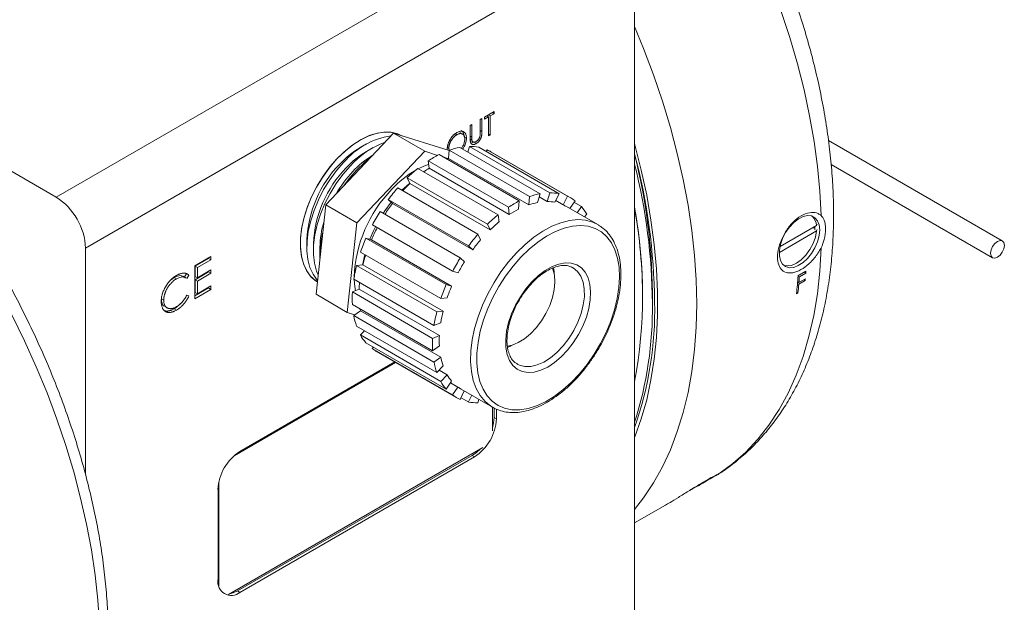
# Model space of a CAD drawing. Header units: inches. Extents: x 0.88 to 7.8, y 1.01 to 10.36.
# Tile 9 of 10: x 5.94 to 7.42, y 5.59 to 6.47. Entities that reach past the tile are written whole.
import ezdxf

# ---------------------------------------------------------------- set-up
doc = ezdxf.new("R2010")
doc.units = ezdxf.units.IN
doc.header["$MEASUREMENT"] = 0

msp = doc.modelspace()

# ---------------------------------------------------------------- linework, layer by layer
at = {"color": 7, "linetype": 'Continuous', "lineweight": 15}
for p, q in [((5.9925, 6.2019), (6.8201, 6.6796)), ((6.8643, 6.603), (6.0367, 6.1253)), ((6.8643, 6.603), (6.8643, 6.1837)), ((5.6967, 6.3726), (5.9925, 6.2019)), ((6.6526, 6.331), (6.6381, 6.3226)), ((6.6381, 6.3194), (6.6441, 6.3228)), ((6.6381, 6.3226), (6.6381, 6.3194)), ((6.6413, 6.3245), (6.6441, 6.3228)), ((6.6431, 6.3234), (6.6431, 6.3255)), ((6.6438, 6.3259), (6.6466, 6.3243)), ((6.6441, 6.3228), (6.6441, 6.2942)), ((6.6466, 6.3243), (6.6526, 6.3277)), ((6.6466, 6.2956), (6.6466, 6.3243)), ((6.6498, 6.3294), (6.6526, 6.3277)), ((6.6526, 6.3277), (6.6526, 6.331)), ((6.619, 6.3116), (6.6165, 6.3102)), ((6.6165, 6.3102), (6.6165, 6.2909)), ((6.619, 6.2925), (6.619, 6.3116)), ((6.6342, 6.3204), (6.6317, 6.319)), ((6.6317, 6.319), (6.6317, 6.2998)), ((6.6342, 6.3011), (6.6342, 6.3204)), ((6.3987, 6.1905), (6.5009, 6.2983)), ((6.548, 6.2711), (6.5009, 6.2983)), ((6.5009, 6.2983), (6.585, 6.2722)), ((6.5939, 6.2974), (6.5963, 6.296)), ((6.6055, 6.2967), (6.6011, 6.2993)), ((6.6073, 6.293), (6.6108, 6.291)), ((6.6165, 6.2939), (6.619, 6.2925)), ((6.6441, 6.2971), (6.6466, 6.2956)), ((6.6441, 6.2942), (6.6466, 6.2956)), ((6.4603, 6.2823), (6.4505, 6.2766)), ((6.6129, 6.27), (6.6153, 6.2783)), ((6.6153, 6.2783), (6.7363, 6.2085)), ((6.6165, 6.2898), (6.6191, 6.2883)), ((6.6166, 6.2876), (6.621, 6.2851)), ((6.6177, 6.2834), (6.6221, 6.2848)), ((6.6221, 6.2848), (6.6256, 6.2827)), ((7.4184, 6.136), (7.1564, 6.2872)), ((6.4458, 6.1633), (6.548, 6.2711)), ((6.4701, 6.2766), (6.4603, 6.2709)), ((6.548, 6.2711), (6.5674, 6.265)), ((6.6905, 6.1963), (6.5695, 6.2661)), ((6.5758, 6.2624), (6.5833, 6.2601)), ((6.5821, 6.2767), (6.5843, 6.2755)), ((6.5837, 6.2602), (6.585, 6.2727)), ((6.5843, 6.2755), (6.5849, 6.2727)), ((6.585, 6.2727), (6.706, 6.2029)), ((6.7218, 6.2071), (6.6008, 6.2769)), ((6.7505, 6.2072), (6.6295, 6.2771)), ((6.6407, 6.2706), (6.642, 6.2732)), ((6.642, 6.2732), (6.7629, 6.2033)), ((6.7688, 6.2004), (6.6478, 6.2702)), ((6.5531, 6.2567), (6.6741, 6.1868)), ((6.5544, 6.2457), (6.5531, 6.2567)), ((6.5837, 6.2602), (6.7047, 6.1904)), ((7.1604, 6.2512), (7.4038, 6.1107)), ((6.6585, 6.1755), (6.5375, 6.2453)), ((6.5544, 6.2457), (6.6754, 6.1759)), ((6.5217, 6.2313), (6.6427, 6.1615)), ((6.5256, 6.2227), (6.5217, 6.2313)), ((6.5256, 6.2227), (6.6466, 6.1528)), ((6.6282, 6.1462), (6.5072, 6.216)), ((6.7218, 6.2071), (6.7179, 6.1939)), ((6.7324, 6.1953), (6.7363, 6.2085)), ((6.7505, 6.2072), (6.7442, 6.1942)), ((6.7567, 6.1904), (6.7629, 6.2033)), ((6.3842, 6.0556), (6.3987, 6.1905)), ((6.4458, 6.1633), (6.3987, 6.1905)), ((6.493, 6.1984), (6.614, 6.1286)), ((6.4993, 6.1926), (6.493, 6.1984)), ((6.4993, 6.1926), (6.6203, 6.1228)), ((6.6905, 6.1963), (6.6891, 6.1838)), ((6.7047, 6.1904), (6.706, 6.2029)), ((6.7204, 6.2023), (6.7324, 6.1953)), ((6.7455, 6.1968), (6.7567, 6.1904)), ((6.7745, 6.1966), (6.7665, 6.185)), ((6.7728, 6.1942), (6.7841, 6.1878)), ((6.6016, 6.1103), (6.4806, 6.1802)), ((6.6585, 6.1755), (6.6599, 6.1645)), ((6.6754, 6.1759), (6.6741, 6.1868)), ((6.8087, 6.1607), (6.7616, 6.1879)), ((6.7778, 6.1785), (6.7841, 6.1878)), ((6.7922, 6.1761), (6.7886, 6.1723)), ((6.8643, 6.1837), (6.8643, 5.9241)), ((6.4313, 6.0284), (6.4458, 6.1633)), ((6.469, 6.1602), (6.59, 6.0903)), ((6.6466, 6.1528), (6.6427, 6.1615)), ((6.8087, 6.1607), (6.8097, 6.1601)), ((7.1385, 6.1591), (7.0834, 6.1274)), ((6.6282, 6.1462), (6.6321, 6.1375)), ((7.0824, 6.1186), (7.1385, 6.151)), ((7.0834, 6.1274), (7.1319, 6.1554)), ((6.3703, 6.1377), (6.3703, 6.1264)), ((6.3801, 6.1321), (6.3801, 6.1207)), ((6.5804, 6.0704), (6.4594, 6.1403)), ((6.4594, 6.1403), (6.4675, 6.1377)), ((6.4675, 6.1377), (6.5885, 6.0679)), ((6.0367, 6.1253), (6.0367, 5.7838)), ((6.3899, 6.1264), (6.3899, 6.1151)), ((6.4512, 6.1192), (6.5722, 6.0493)), ((6.6203, 6.1228), (6.614, 6.1286)), ((6.2257, 6.1127), (6.2014, 6.0987)), ((6.2018, 6.0978), (6.2221, 6.1096)), ((6.2053, 6.0958), (6.2257, 6.1076)), ((6.2221, 6.1096), (6.2221, 6.1106)), ((6.2221, 6.1096), (6.2257, 6.1076)), ((6.2257, 6.1076), (6.2257, 6.1127)), ((6.4452, 6.099), (6.4547, 6.0999)), ((6.4547, 6.0999), (6.5756, 6.03)), ((6.6016, 6.1103), (6.6078, 6.1046)), ((6.1858, 6.0817), (6.1891, 6.0865)), ((6.1891, 6.0865), (6.1926, 6.0845)), ((6.1893, 6.0795), (6.1926, 6.0845)), ((6.2014, 6.0987), (6.2014, 6.049)), ((6.2018, 6.0826), (6.2018, 6.0978)), ((6.2018, 6.0978), (6.2053, 6.0958)), ((6.2018, 6.0775), (6.2221, 6.0893)), ((6.2053, 6.0805), (6.2053, 6.0958)), ((6.2257, 6.0923), (6.2053, 6.0805)), ((6.2053, 6.0754), (6.2257, 6.0872)), ((6.2221, 6.0893), (6.2221, 6.0903)), ((6.2221, 6.0893), (6.2257, 6.0872)), ((6.2257, 6.0872), (6.2257, 6.0923)), ((6.5662, 6.0291), (6.4452, 6.099)), ((6.5981, 6.0878), (6.59, 6.0903)), ((6.7414, 6.092), (6.7404, 6.0951)), ((6.7426, 6.0922), (6.7421, 6.0897)), ((6.7713, 6.0957), (6.7689, 6.0969)), ((7.1105, 6.0833), (7.1225, 6.0902)), ((7.1223, 6.0874), (7.1126, 6.0818)), ((7.1202, 6.0888), (7.1223, 6.0874)), ((6.1664, 6.078), (6.1701, 6.0808)), ((6.1701, 6.0808), (6.1736, 6.0788)), ((6.1883, 6.0803), (6.1839, 6.0828)), ((6.2018, 6.0826), (6.2053, 6.0805)), ((6.2018, 6.0584), (6.2018, 6.0775)), ((6.2018, 6.0775), (6.2053, 6.0754)), ((6.2053, 6.0564), (6.2053, 6.0754)), ((6.441, 6.0783), (6.5619, 6.0084)), ((6.5804, 6.0704), (6.5885, 6.0679)), ((7.1097, 6.072), (7.1117, 6.0707)), ((7.1099, 6.0748), (7.1119, 6.0734)), ((7.1105, 6.0744), (7.1099, 6.0741)), ((7.1105, 6.0831), (7.1126, 6.0818)), ((7.1215, 6.0763), (7.1117, 6.0707)), ((7.1119, 6.0734), (7.1217, 6.0791)), ((7.1194, 6.0777), (7.1215, 6.0763)), ((6.2014, 6.0531), (6.2221, 6.0651)), ((6.2014, 6.049), (6.2257, 6.063)), ((6.2018, 6.0584), (6.2053, 6.0564)), ((6.2257, 6.0681), (6.2053, 6.0564)), ((6.2221, 6.0651), (6.2221, 6.0661)), ((6.2221, 6.0651), (6.2257, 6.063)), ((6.2257, 6.063), (6.2257, 6.0681)), ((6.4313, 6.0284), (6.3842, 6.0556)), ((6.4389, 6.0591), (6.449, 6.0634)), ((6.5599, 5.9892), (6.4389, 6.0591)), ((6.449, 6.0634), (6.57, 5.9935)), ((6.891, 6.0419), (6.891, 6.0589)), ((7.1105, 6.0577), (7.1083, 6.0564)), ((7.1085, 6.059), (7.1105, 6.0577)), ((6.1511, 6.0488), (6.1546, 6.0468)), ((6.1926, 6.0531), (6.1893, 6.0541)), ((6.4389, 6.0402), (6.5599, 5.9703)), ((6.5817, 6.0503), (6.5722, 6.0493)), ((6.8763, 6.047), (6.8763, 6.0504)), ((6.1557, 6.0375), (6.1601, 6.035)), ((6.1704, 6.0339), (6.1739, 6.0319)), ((6.4313, 6.0284), (6.4428, 6.0248)), ((6.4409, 6.0234), (6.4511, 6.0308)), ((6.4511, 6.0308), (6.5721, 5.9609)), ((6.5662, 6.0291), (6.5756, 6.03)), ((6.5619, 5.9535), (6.4409, 6.0234)), ((6.5721, 6.0127), (6.5619, 6.0084)), ((6.4451, 6.0076), (6.5661, 5.9377)), ((6.4511, 5.9943), (6.4572, 6.0006)), ((6.5721, 5.9244), (6.4511, 5.9943)), ((6.4593, 5.9826), (6.5803, 5.9128)), ((6.5599, 5.9892), (6.57, 5.9935)), ((6.4688, 5.9737), (6.4705, 5.9761)), ((6.5898, 5.9039), (6.4688, 5.9737)), ((6.4745, 5.97), (6.5955, 5.9001)), ((6.57, 5.9777), (6.5599, 5.9703)), ((6.6817, 5.9797), (6.6726, 5.9756)), ((6.6726, 5.9775), (6.6757, 5.9781)), ((6.678, 5.9786), (6.676, 5.977)), ((6.5041, 5.9529), (6.2606, 5.8123)), ((6.5029, 5.9536), (6.2692, 5.8186)), ((6.5029, 5.9536), (6.2694, 5.8187)), ((6.5619, 5.9535), (6.5721, 5.9609)), ((6.5756, 5.9477), (6.5661, 5.9377)), ((6.5696, 5.9413), (6.5816, 5.9344)), ((6.5721, 5.9244), (6.5816, 5.9344)), ((6.5884, 5.9246), (6.5803, 5.9128)), ((6.5868, 5.9222), (6.598, 5.9158)), ((6.8643, 5.9241), (6.8643, 5.4538)), ((6.5898, 5.9039), (6.598, 5.9158)), ((6.6075, 5.9099), (6.6014, 5.8972)), ((6.6027, 5.9127), (6.6499, 5.8854)), ((6.6139, 5.8933), (6.6026, 5.8998)), ((6.6139, 5.8933), (6.6187, 5.9034)), ((6.6295, 5.8972), (6.628, 5.892)), ((6.65, 5.8499), (6.65, 5.8849)), ((6.6524, 5.8697), (6.6524, 5.8843)), ((6.6559, 5.8677), (6.6559, 5.8825)), ((6.6524, 5.8697), (6.6559, 5.8677)), ((6.2522, 5.6033), (6.6354, 5.8246)), ((6.2658, 5.6085), (6.6194, 5.8126)), ((6.2694, 5.6064), (6.6229, 5.8105)), ((6.6194, 5.8126), (6.6229, 5.8105)), ((6.2364, 5.7616), (6.2364, 5.6255)), ((6.2375, 5.7724), (6.2375, 5.6161)), ((6.8643, 5.711), (6.9109, 5.7379)), ((6.2658, 5.6085), (6.2694, 5.6064))]:
    msp.add_line(p, q, dxfattribs=at)
at = {"color": 8, "linetype": 'Continuous', "lineweight": 15}
msp.add_line((6.6317, 6.3026), (6.6342, 6.3011), dxfattribs=at)
at = {"color": 8, "linetype": 'Continuous', "lineweight": 15, "flags": 128}
for points in [[(7.1454, 6.1744), (7.1435, 6.2109), (7.1399, 6.2482), (7.1348, 6.2861), (7.128, 6.3246), (7.1196, 6.3636), (7.1097, 6.4029), (7.0982, 6.4424), (7.0853, 6.482)], [(6.8643, 6.4592), (6.8779, 6.4259), (6.8928, 6.3863), (6.9063, 6.3466), (6.9182, 6.307), (6.9286, 6.2676), (6.9375, 6.2285), (6.9448, 6.1898), (6.9505, 6.1516), (6.9546, 6.114), (6.957, 6.0772), (6.9579, 6.0413), (6.957, 6.0062), (6.9546, 5.9723), (6.9505, 5.9394), (6.9448, 5.9078), (6.9375, 5.8776), (6.9286, 5.8487), (6.9182, 5.8213), (6.9063, 5.7955), (6.8928, 5.7713), (6.8779, 5.7489), (6.8643, 5.7314)], [(6.8643, 5.8398), (6.8647, 5.841), (6.8744, 5.8681), (6.8825, 5.8968), (6.8889, 5.9268), (6.8938, 5.958), (6.8971, 5.9905), (6.8987, 6.0241), (6.8987, 6.0587), (6.8971, 6.0941), (6.8938, 6.1304), (6.8889, 6.1673), (6.8825, 6.2048), (6.8744, 6.2428), (6.8647, 6.281), (6.8643, 6.2827)], [(6.6864, 6.1182), (6.6992, 6.1307), (6.7125, 6.1416), (6.726, 6.1508), (6.7396, 6.1582), (6.753, 6.1635), (6.7661, 6.1669), (6.7786, 6.1681), (6.7904, 6.1672), (6.8013, 6.1642), (6.8087, 6.1607)], [(6.65, 5.8854), (6.6474, 5.8869), (6.6388, 5.894), (6.6314, 5.9029), (6.6255, 5.9136), (6.6211, 5.9258), (6.6182, 5.9395), (6.617, 5.9544), (6.6174, 5.9703), (6.6195, 5.987), (6.6231, 6.0042), (6.6283, 6.0217), (6.635, 6.0392), (6.6431, 6.0564), (6.6524, 6.0732), (6.6628, 6.0892), (6.6742, 6.1043), (6.6864, 6.1182)], [(6.6875, 5.9503), (6.6906, 5.9488), (6.6987, 5.9467), (6.7077, 5.9468), (6.7174, 5.9491), (6.7274, 5.9535), (6.7374, 5.9599), (6.7472, 5.9681), (6.7565, 5.9779), (6.765, 5.989), (6.7725, 6.0011), (6.7788, 6.0138), (6.7836, 6.0268), (6.7869, 6.0397), (6.7885, 6.052), (6.7884, 6.0636), (6.7866, 6.074), (6.7831, 6.0829), (6.7781, 6.0901), (6.7717, 6.0954), (6.7713, 6.0957)], [(6.0578, 5.5581), (6.0554, 5.5949), (6.0513, 5.6325), (6.0456, 5.6707), (6.0383, 5.7094), (6.0294, 5.7485), (6.019, 5.7879), (6.0071, 5.8275), (5.9936, 5.8672), (5.9787, 5.9069), (5.9624, 5.9464), (5.9447, 5.9856), (5.9258, 6.0245)]]:
    msp.add_lwpolyline(points, dxfattribs=at)
at = {"color": 7, "linetype": 'Continuous', "lineweight": 15, "flags": 128}
for points in [[(6.4161, 6.2602), (6.4278, 6.2714), (6.4398, 6.281), (6.4521, 6.2888), (6.4643, 6.2947), (6.4763, 6.2985), (6.4878, 6.3001), (6.4986, 6.2996), (6.5085, 6.2969), (6.5143, 6.2941)], [(6.5143, 6.2941), (6.5073, 6.2974), (6.4973, 6.2998), (6.4864, 6.3), (6.4748, 6.2981), (6.4628, 6.294), (6.4505, 6.2879)], [(6.4505, 6.2879), (6.4383, 6.2799), (6.4262, 6.27), (6.4147, 6.2586), (6.4038, 6.2458), (6.3937, 6.2318), (6.3848, 6.217), (6.377, 6.2015), (6.3706, 6.1857), (6.3657, 6.1698), (6.3624, 6.1543), (6.3607, 6.1393), (6.3607, 6.1251), (6.3624, 6.112), (6.3657, 6.1003), (6.3706, 6.0901), (6.377, 6.0816), (6.3848, 6.0751), (6.3862, 6.0742)], [(6.3862, 6.0742), (6.3836, 6.0759), (6.376, 6.0827), (6.3698, 6.0913), (6.3652, 6.1017), (6.3621, 6.1137), (6.3606, 6.1269), (6.3608, 6.1412), (6.3627, 6.1563), (6.3662, 6.1719), (6.3713, 6.1878), (6.3779, 6.2036), (6.3858, 6.219), (6.3949, 6.2337), (6.4051, 6.2476), (6.4161, 6.2602)], [(6.3864, 6.0764), (6.3859, 6.077), (6.3797, 6.0857), (6.375, 6.0961), (6.3719, 6.108), (6.3704, 6.1213), (6.3706, 6.1356), (6.3725, 6.1507), (6.3761, 6.1663), (6.3811, 6.1821), (6.3877, 6.1979), (6.3956, 6.2133), (6.4048, 6.2281), (6.4149, 6.2419), (6.4259, 6.2546)], [(6.3872, 6.0843), (6.3848, 6.0904), (6.3817, 6.1023), (6.3802, 6.1156), (6.3805, 6.1299), (6.3823, 6.145), (6.3859, 6.1606), (6.391, 6.1765), (6.3975, 6.1922), (6.4055, 6.2076), (6.4146, 6.2224), (6.4247, 6.2362), (6.4357, 6.2489)], [(6.4456, 6.2432), (6.4572, 6.2544), (6.4665, 6.262)], [(6.5383, 6.2449), (6.5466, 6.2487), (6.5538, 6.2513)], [(6.5812, 6.2593), (6.5818, 6.2595), (6.5837, 6.2602)], [(6.4267, 6.22), (6.4346, 6.2306), (6.4456, 6.2432)], [(6.5136, 6.2123), (6.5208, 6.219), (6.5255, 6.223)], [(6.4854, 6.1774), (6.4879, 6.1813), (6.4975, 6.1943)], [(7.1433, 6.1525), (7.1424, 6.144), (7.14, 6.1349), (7.1361, 6.1258), (7.131, 6.1173), (7.1249, 6.1096), (7.1181, 6.1034), (7.111, 6.0988), (7.1041, 6.0962), (7.0976, 6.0957), (7.0919, 6.0973), (7.0874, 6.101), (7.0842, 6.1064), (7.0826, 6.1134), (7.0826, 6.1216), (7.0842, 6.1305), (7.0874, 6.1396), (7.0919, 6.1485), (7.0976, 6.1566), (7.1041, 6.1636), (7.111, 6.169), (7.1181, 6.1726), (7.1249, 6.1742), (7.131, 6.1737), (7.1361, 6.171), (7.14, 6.1665), (7.1424, 6.1602), (7.1433, 6.1525)], [(6.6929, 6.1115), (6.681, 6.0979), (6.6699, 6.0831), (6.6598, 6.0674), (6.6507, 6.051), (6.643, 6.0341), (6.6366, 6.017), (6.6317, 6), (6.6284, 5.9832), (6.6267, 5.9671), (6.6265, 5.9517), (6.6281, 5.9374), (6.6312, 5.9243), (6.6359, 5.9127), (6.642, 5.9027), (6.6496, 5.8945), (6.6584, 5.8882), (6.6684, 5.8839), (6.6794, 5.8817), (6.6912, 5.8816), (6.7037, 5.8836), (6.7166, 5.8876), (6.7298, 5.8937), (6.743, 5.9017), (6.7561, 5.9115), (6.7689, 5.9229), (6.7812, 5.9358), (6.7927, 5.95), (6.8033, 5.9653), (6.8129, 5.9814), (6.8213, 5.998), (6.8284, 6.0151), (6.8341, 6.0322), (6.8382, 6.0491), (6.8407, 6.0656), (6.8417, 6.0814), (6.841, 6.0963), (6.8386, 6.11), (6.8347, 6.1224), (6.8293, 6.1332), (6.8224, 6.1423), (6.8142, 6.1496), (6.8048, 6.1549), (6.7942, 6.1581), (6.7828, 6.1593), (6.7707, 6.1584), (6.758, 6.1553), (6.7449, 6.1503), (6.7316, 6.1432), (6.7184, 6.1343), (6.7055, 6.1237), (6.6929, 6.1115)], [(6.4652, 6.1385), (6.4707, 6.1512), (6.4738, 6.1574)], [(7.0891, 6.0992), (7.094, 6.0983), (7.1009, 6.0992), (7.1082, 6.1024), (7.1155, 6.1077), (7.1224, 6.1147), (7.1285, 6.123), (7.1333, 6.1322), (7.1367, 6.1417), (7.1385, 6.151)], [(7.1359, 6.1576), (7.1359, 6.1568), (7.1357, 6.1526)], [(7.4215, 6.1293), (7.4207, 6.1334), (7.4184, 6.136), (7.4151, 6.1366), (7.4111, 6.1352), (7.4072, 6.1321), (7.4038, 6.1275), (7.4016, 6.1224), (7.4008, 6.1174), (7.4016, 6.1133), (7.4038, 6.1107), (7.4072, 6.1101), (7.4111, 6.1114), (7.4151, 6.1146), (7.4184, 6.1191), (7.4207, 6.1243), (7.4215, 6.1293)], [(6.4543, 6.0998), (6.455, 6.1039), (6.4576, 6.1155)], [(6.9914, 5.785), (7.0122, 5.8004), (7.0318, 5.8178), (7.05, 5.8372), (7.0667, 5.8585), (7.0819, 5.8818), (7.0956, 5.9068), (7.1077, 5.9336), (7.1182, 5.962), (7.127, 5.9919), (7.1342, 6.0234), (7.1397, 6.0562), (7.1434, 6.0903), (7.1454, 6.1256)], [(6.7096, 6.0746), (6.7194, 6.0839), (6.7296, 6.0915), (6.7399, 6.0973), (6.75, 6.1012), (6.7598, 6.1029), (6.7688, 6.1025), (6.777, 6.0999), (6.7841, 6.0953), (6.7898, 6.0888), (6.7941, 6.0805), (6.7969, 6.0706), (6.798, 6.0594), (6.7975, 6.0473), (6.7953, 6.0344), (6.7916, 6.0211), (6.7863, 6.0078), (6.7797, 5.9949), (6.7719, 5.9826), (6.7632, 5.9713), (6.7536, 5.9613), (6.7436, 5.9527), (6.7333, 5.946), (6.7231, 5.9411), (6.7131, 5.9384), (6.7036, 5.9377), (6.695, 5.9392), (6.6874, 5.9428), (6.6809, 5.9483), (6.6759, 5.9558), (6.6723, 5.9649), (6.6704, 5.9755), (6.6701, 5.9872), (6.6714, 5.9998), (6.6744, 6.0129), (6.6789, 6.0262), (6.6849, 6.0393), (6.6921, 6.052), (6.7004, 6.0638), (6.7096, 6.0746)], [(6.7401, 6.0953), (6.7409, 6.0934), (6.7433, 6.0844), (6.744, 6.074), (6.7431, 6.0627), (6.7405, 6.0509), (6.7363, 6.0388), (6.7307, 6.0269), (6.7239, 6.0156), (6.716, 6.0052), (6.7074, 5.9961), (6.6982, 5.9886), (6.6889, 5.9828), (6.6797, 5.9791), (6.6725, 5.9776)], [(6.742, 6.096), (6.7428, 6.0899), (6.743, 6.0859)], [(6.4438, 6.0612), (6.4427, 6.067), (6.4417, 6.0779)], [(6.4511, 6.0308), (6.4507, 6.0328), (6.4506, 6.0334)], [(6.65, 5.8542), (6.6518, 5.8619), (6.6524, 5.8697)], [(6.6194, 5.8126), (6.6258, 5.817), (6.6316, 5.8224)], [(6.2536, 5.6041), (6.2594, 5.6055), (6.2658, 5.6085)]]:
    msp.add_lwpolyline(points, dxfattribs=at)
at = {"color": 7, "linetype": 'Continuous', "lineweight": 15}
for centre, radius, start, end in [((6.514, 6.1808), 0.1148, 98.3811, 140.0516), ((6.5342, 6.1618), 0.1314, 110.4664, 138.4996), ((6.6161, 6.2086), 0.0698, 78.9683, 90.6549), ((6.5203, 6.1587), 0.137, 120.6422, 137.133), ((6.5301, 6.153), 0.137, 120.6422, 137.133), ((6.5405, 6.1467), 0.1379, 121.2981, 137.1036), ((6.6426, 6.1203), 0.1631, 116.6355, 123.2694), ((6.6202, 6.1727), 0.106, 100.5145, 109.3576), ((6.6188, 6.22), 0.058, 60.0084, 66.5191), ((5.9891, 6.0356), 0.9053, 0.525, 14.8425), ((6.0149, 6.0511), 0.8762, 0.5092, 14.204), ((6.5454, 6.1296), 0.1753, 135.7484, 177.3241), ((5.9925, 6.034), 0.8986, 0.4995, 14.0251), ((6.5553, 6.1239), 0.1753, 135.7484, 177.3241), ((6.5761, 6.112), 0.1876, 136.7408, 149.5458), ((6.6109, 6.1102), 0.153, 119.9959, 137.345), ((6.6806, 6.0679), 0.228, 128.8748, 134.1806), ((6.648, 6.1012), 0.1721, 122.9206, 126.1625), ((6.6867, 6.0555), 0.2321, 133.927, 137.7381), ((6.6433, 6.0733), 0.2019, 135.8664, 177.5593), ((6.718, 6.0319), 0.2799, 138.861, 143.4873), ((6.7412, 6.1029), 0.106, 100.5145, 109.3576), ((6.7371, 6.1387), 0.0698, 78.9683, 90.6549), ((6.7399, 6.1502), 0.0579, 53.288, 66.5222), ((5.9408, 6.1209), 0.0961, 2.6056, 57.3944), ((6.7156, 6.0312), 0.2699, 143.2785, 147.565), ((6.7636, 6.0505), 0.1631, 116.6355, 123.2694), ((6.7363, 6.0985), 0.0971, 100.9007, 108.9711), ((6.7326, 6.1313), 0.064, 79.4791, 90.1441), ((6.735, 6.1418), 0.0531, 60.007, 65.9424), ((6.7343, 6.0202), 0.2999, 147.761, 152.1792), ((6.8016, 5.998), 0.228, 128.8748, 134.1806), ((6.7568, 6.0505), 0.1495, 116.9259, 122.9789), ((6.7311, 6.142), 0.07, 29.1881, 40.8552), ((6.056, 6.0468), 0.8203, 0.2488, 9.824), ((6.1712, 6.0539), 0.7051, 349.39, 10.61), ((7.1181, 6.1584), 0.0204, 2.1712, 47.2967), ((6.5269, 6.1249), 0.1369, 162.971, 179.3654), ((6.7917, 6.0024), 0.209, 129.1073, 133.9483), ((6.5348, 6.1144), 0.1448, 166.0536, 181.6559), ((6.7155, 6.0307), 0.2701, 152.3691, 156.6602), ((6.839, 5.962), 0.2799, 138.861, 143.4873), ((6.7163, 6.0283), 0.2802, 156.4514, 161.0747), ((6.826, 5.9694), 0.2566, 139.0634, 143.2849), ((6.6803, 6.0436), 0.2325, 162.1891, 166.0033), ((6.8553, 5.9503), 0.2999, 147.761, 152.1792), ((6.8409, 5.9586), 0.275, 147.9545, 151.9858), ((6.6666, 6.0427), 0.2284, 165.7503, 171.0487), ((6.4338, 6.1347), 0.6901, 356.0714, 356.3038), ((6.6218, 6.0543), 0.173, 173.7478, 176.9893), ((6.8373, 5.9585), 0.2802, 156.4514, 161.0747), ((6.4463, 6.1261), 0.6656, 353.9922, 356.317), ((6.4603, 6.1262), 0.6537, 353.9817, 355.1281), ((6.4369, 6.1282), 0.6772, 355.364, 356.071), ((6.4566, 6.133), 0.6672, 355.1249, 355.363), ((6.6022, 6.0495), 0.1636, 176.645, 183.2655), ((6.8244, 5.9661), 0.2569, 156.6538, 160.8723), ((6.3574, 6.0329), 0.5372, 340.6696, 1.1711), ((6.331, 6.034), 0.5601, 342.2024, 0.8013), ((6.7876, 5.9729), 0.2284, 165.7503, 171.0487), ((6.7788, 5.9793), 0.2094, 165.9823, 170.8167), ((6.5455, 6.0428), 0.1063, 190.5273, 199.351), ((6.5122, 6.0284), 0.07, 209.1884, 220.855), ((6.7232, 5.9797), 0.1636, 176.645, 183.2655), ((6.7198, 5.9855), 0.15, 176.9348, 182.9757), ((6.5035, 6.0203), 0.058, 233.293, 239.9956), ((6.6665, 5.973), 0.1063, 190.5273, 199.351), ((6.6678, 5.9794), 0.0975, 190.9133, 198.965), ((6.6332, 5.9585), 0.07, 209.1884, 220.855), ((6.6373, 5.9662), 0.0641, 209.6982, 220.3452), ((6.6293, 5.9587), 0.0531, 233.8666, 240.0005), ((6.6245, 5.9503), 0.0579, 233.2884, 246.5217), ((6.6272, 5.9618), 0.0698, 258.968, 270.6549), ((6.5843, 5.871), 0.0717, 302.6055, 357.3945), ((6.308, 5.7583), 0.0717, 122.6055, 177.3945), ((6.2565, 5.6222), 0.0204, 170.7859, 309.2033)]:
    msp.add_arc(centre, radius, start, end, dxfattribs=at)
for points, knots in [([(7.1641, 6.1753), (7.1641, 6.1815), (7.164, 6.1993), (7.1626, 6.2292), (7.1594, 6.2653), (7.1548, 6.3019), (7.1486, 6.3389), (7.141, 6.3762), (7.1319, 6.4138), (7.1214, 6.4515), (7.1095, 6.4893), (7.0963, 6.527), (7.0817, 6.5646), (7.0659, 6.602), (7.0488, 6.6391), (7.0306, 6.6758), (7.0112, 6.712), (6.9907, 6.7477), (6.9692, 6.7827), (6.9466, 6.8169), (6.9232, 6.8504), (6.8988, 6.8829), (6.8736, 6.9144), (6.8477, 6.9449), (6.821, 6.9742), (6.7937, 7.0023), (6.7658, 7.0291), (6.7373, 7.0546), (6.7084, 7.0786), (6.6791, 7.1012), (6.6494, 7.1221), (6.6195, 7.1415), (6.5893, 7.1592), (6.559, 7.1752), (6.5287, 7.1893), (6.4983, 7.2016), (6.4681, 7.2121), (6.438, 7.2205), (6.4083, 7.227), (6.3789, 7.2315), (6.3499, 7.2339), (6.3216, 7.2344), (6.2939, 7.2328), (6.267, 7.2292), (6.241, 7.2236), (6.2159, 7.2162), (6.1918, 7.2067), (6.173, 7.198), (6.1627, 7.1917), (6.1597, 7.1899)], [0, 0, 0, 0, 0.011694, 0.0337, 0.055691, 0.077669, 0.099629, 0.121569, 0.14349, 0.165392, 0.187276, 0.209143, 0.230997, 0.252838, 0.27467, 0.296495, 0.318316, 0.340135, 0.361955, 0.383777, 0.405605, 0.42744, 0.449286, 0.471146, 0.493021, 0.514914, 0.536828, 0.558764, 0.580724, 0.602708, 0.624718, 0.646751, 0.668804, 0.690873, 0.712948, 0.735013, 0.757052, 0.779044, 0.800962, 0.822778, 0.844464, 0.865994, 0.887347, 0.908513, 0.929492, 0.950298, 0.970956, 0.991502, 1, 1, 1, 1]), ([(5.8886, 5.148), (5.8913, 5.1495), (5.9013, 5.155), (5.9176, 5.1663), (5.9372, 5.1819), (5.9556, 5.1993), (5.9728, 5.2183), (5.9887, 5.239), (6.0034, 5.2612), (6.0167, 5.285), (6.0286, 5.3103), (6.0391, 5.337), (6.0482, 5.365), (6.0558, 5.3944), (6.0619, 5.4249), (6.0664, 5.4565), (6.0695, 5.4892), (6.0709, 5.5227), (6.0709, 5.5571), (6.0694, 5.5923), (6.0663, 5.628), (6.0617, 5.6643), (6.0557, 5.7011), (6.0481, 5.7382), (6.0392, 5.7757), (6.0288, 5.8132), (6.0171, 5.8509), (6.004, 5.8886), (5.9897, 5.9262), (5.974, 5.9636), (5.9571, 6.0007), (5.939, 6.0375), (5.9198, 6.0738), (5.8995, 6.1096), (5.8782, 6.1447), (5.8558, 6.1791), (5.8325, 6.2127), (5.8084, 6.2454), (5.7834, 6.2771), (5.7576, 6.3078), (5.7312, 6.3374), (5.7041, 6.3657), (5.6764, 6.3928), (5.6482, 6.4185), (5.6196, 6.4429), (5.5906, 6.4657), (5.5613, 6.487), (5.5317, 6.5067), (5.5019, 6.5248), (5.4721, 6.5411), (5.4422, 6.5557), (5.4123, 6.5685), (5.3826, 6.5794), (5.353, 6.5885), (5.3237, 6.5955), (5.2948, 6.6007), (5.2664, 6.6038), (5.2385, 6.605), (5.2113, 6.6042), (5.1848, 6.6014), (5.1591, 6.5967), (5.1342, 6.59), (5.1104, 6.5814), (5.0895, 6.5722), (5.0772, 6.565), (5.072, 6.562)], [0, 0, 0, 0, 0.005783, 0.021268, 0.036756, 0.052273, 0.067845, 0.083492, 0.099229, 0.115061, 0.130989, 0.147007, 0.163102, 0.179263, 0.195475, 0.211724, 0.227998, 0.244286, 0.260582, 0.276877, 0.293166, 0.309448, 0.325722, 0.341985, 0.358238, 0.374482, 0.390717, 0.406944, 0.423164, 0.439378, 0.455587, 0.471792, 0.487995, 0.504197, 0.520399, 0.536602, 0.552808, 0.569017, 0.585231, 0.601451, 0.617678, 0.633914, 0.65016, 0.666416, 0.682684, 0.698964, 0.715256, 0.731561, 0.747876, 0.7642, 0.780531, 0.79686, 0.813182, 0.829486, 0.84576, 0.86199, 0.878162, 0.89426, 0.91027, 0.926183, 0.941993, 0.957705, 0.973327, 0.988879, 1, 1, 1, 1]), ([(6.5961, 6.2992), (6.5955, 6.2989), (6.5946, 6.2982), (6.5933, 6.2973), (6.5924, 6.2965), (6.5915, 6.2957), (6.5906, 6.2948), (6.5898, 6.2939), (6.589, 6.2929), (6.5881, 6.2918), (6.5874, 6.2907), (6.5867, 6.2896), (6.586, 6.2885), (6.5853, 6.2873), (6.5848, 6.2861), (6.5842, 6.2849), (6.5837, 6.2837), (6.5833, 6.2824), (6.5829, 6.2812), (6.5825, 6.28), (6.5823, 6.2787), (6.5821, 6.2775), (6.5819, 6.276), (6.5818, 6.2748), (6.5818, 6.274)], [0, 0, 0, 0, 0.083453, 0.124502, 0.165114, 0.205951, 0.246961, 0.288008, 0.329916, 0.371661, 0.413015, 0.454025, 0.494874, 0.535911, 0.57718, 0.618985, 0.661557, 0.703994, 0.746247, 0.788082, 0.829848, 0.87188, 0.914127, 1, 1, 1, 1]), ([(6.5963, 6.296), (6.5957, 6.2957), (6.595, 6.2952), (6.5939, 6.2944), (6.5932, 6.2938), (6.5924, 6.2931), (6.5917, 6.2924), (6.591, 6.2916), (6.5903, 6.2908), (6.5896, 6.2899), (6.5889, 6.289), (6.5883, 6.2881), (6.5878, 6.2872), (6.5872, 6.2862), (6.5867, 6.2853), (6.5863, 6.2843), (6.5859, 6.2833), (6.5855, 6.2823), (6.5852, 6.2813), (6.5849, 6.2803), (6.5847, 6.2793), (6.5845, 6.2784), (6.5843, 6.2771), (6.5843, 6.2761), (6.5843, 6.2755)], [0, 0, 0, 0, 0.083645, 0.124984, 0.166247, 0.207702, 0.249631, 0.291742, 0.334743, 0.37746, 0.419556, 0.461044, 0.502096, 0.542891, 0.583801, 0.624864, 0.666225, 0.707399, 0.748557, 0.789655, 0.83074, 0.87207, 0.913993, 1, 1, 1, 1]), ([(6.6108, 6.291), (6.6108, 6.2921), (6.6107, 6.2937), (6.6103, 6.2956), (6.6098, 6.2969), (6.6092, 6.298), (6.6085, 6.299), (6.6076, 6.2998), (6.6066, 6.3005), (6.6056, 6.301), (6.6044, 6.3013), (6.6032, 6.3014), (6.6019, 6.3014), (6.6005, 6.3011), (6.5986, 6.3005), (6.5971, 6.2998), (6.5961, 6.2992)], [0, 0, 0, 0, 0.12839, 0.18983, 0.250655, 0.310909, 0.371769, 0.433475, 0.497029, 0.560599, 0.622738, 0.683886, 0.745011, 0.806587, 0.869251, 1, 1, 1, 1]), ([(6.6084, 6.2895), (6.6084, 6.2902), (6.6083, 6.291), (6.6081, 6.2921), (6.608, 6.2929), (6.6077, 6.2936), (6.6075, 6.2943), (6.6072, 6.2949), (6.6068, 6.2954), (6.6064, 6.2959), (6.6059, 6.2964), (6.6054, 6.2967), (6.6049, 6.2971), (6.6043, 6.2973), (6.6037, 6.2975), (6.603, 6.2977), (6.6023, 6.2977), (6.6016, 6.2977), (6.6009, 6.2977), (6.6001, 6.2976), (6.5994, 6.2974), (6.5986, 6.2971), (6.5976, 6.2967), (6.5968, 6.2963), (6.5963, 6.296)], [0, 0, 0, 0, 0.08513, 0.126473, 0.167453, 0.207976, 0.248249, 0.28875, 0.32967, 0.370537, 0.411129, 0.451819, 0.492406, 0.533486, 0.575263, 0.617441, 0.660672, 0.70394, 0.746868, 0.789079, 0.831104, 0.873238, 0.915166, 1, 1, 1, 1]), ([(6.6073, 6.293), (6.6071, 6.2954), (6.6068, 6.2997), (6.6041, 6.3014), (6.6029, 6.3022)], [0, 0, 0, 0, 0.564486, 1, 1, 1, 1]), ([(6.6191, 6.2883), (6.6191, 6.2885), (6.619, 6.2888), (6.619, 6.2893), (6.619, 6.2898), (6.619, 6.2903), (6.619, 6.2912), (6.619, 6.292), (6.619, 6.2925)], [0, 0, 0, 0, 0.137626, 0.234023, 0.349962, 0.483901, 0.637395, 1, 1, 1, 1]), ([(6.6314, 6.2947), (6.6313, 6.2941), (6.6311, 6.2932), (6.6306, 6.292), (6.6302, 6.2912), (6.6298, 6.2903), (6.6293, 6.2895), (6.6287, 6.2888), (6.6281, 6.2881), (6.6275, 6.2874), (6.6266, 6.2866), (6.6259, 6.2862), (6.6255, 6.2859)], [0, 0, 0, 0, 0.176207, 0.260678, 0.342217, 0.422849, 0.503634, 0.58472, 0.668472, 0.752238, 0.834697, 1, 1, 1, 1]), ([(6.6256, 6.2827), (6.6261, 6.283), (6.6268, 6.2835), (6.6277, 6.2842), (6.6284, 6.2848), (6.629, 6.2854), (6.6296, 6.2861), (6.6302, 6.2868), (6.6307, 6.2876), (6.6312, 6.2884), (6.6317, 6.2892), (6.6321, 6.29), (6.6325, 6.2907), (6.6328, 6.2915), (6.6331, 6.2923), (6.6333, 6.293), (6.6335, 6.2938), (6.6337, 6.2946), (6.6338, 6.2954), (6.6339, 6.2963), (6.634, 6.2972), (6.6341, 6.2981), (6.6342, 6.2994), (6.6342, 6.3004), (6.6342, 6.3011)], [0, 0, 0, 0, 0.087786, 0.129629, 0.170539, 0.210912, 0.251398, 0.291567, 0.332021, 0.372355, 0.411619, 0.449515, 0.487208, 0.523705, 0.559991, 0.596142, 0.632114, 0.669511, 0.709517, 0.751508, 0.796008, 0.843022, 0.892941, 1, 1, 1, 1]), ([(6.6317, 6.2998), (6.6317, 6.2993), (6.6317, 6.2985), (6.6317, 6.2974), (6.6317, 6.2967), (6.6316, 6.2961), (6.6316, 6.2955), (6.6315, 6.295), (6.6314, 6.2947)], [0, 0, 0, 0, 0.344436, 0.493598, 0.626189, 0.742198, 0.844379, 1, 1, 1, 1]), ([(6.6031, 6.2756), (6.604, 6.2768), (6.606, 6.2794), (6.6079, 6.2846), (6.6082, 6.2879), (6.6084, 6.2895)], [0, 0, 0, 0, 0.27372, 0.636791, 1, 1, 1, 1]), ([(6.605, 6.2745), (6.6059, 6.2758), (6.6082, 6.2789), (6.6104, 6.2849), (6.6107, 6.2889), (6.6108, 6.291)], [0, 0, 0, 0, 0.246601, 0.623137, 1, 1, 1, 1]), ([(6.6165, 6.2909), (6.6165, 6.2902), (6.6165, 6.2891), (6.6166, 6.2878), (6.6166, 6.2869), (6.6167, 6.2861), (6.6168, 6.2853), (6.6169, 6.2848), (6.617, 6.2845)], [0, 0, 0, 0, 0.331635, 0.476313, 0.60789, 0.725665, 0.830535, 1, 1, 1, 1]), ([(6.617, 6.2845), (6.6171, 6.284), (6.6174, 6.2835), (6.6178, 6.2828), (6.6181, 6.2824), (6.6186, 6.282), (6.619, 6.2817), (6.6195, 6.2815), (6.6201, 6.2813), (6.6207, 6.2813), (6.6213, 6.2812), (6.6219, 6.2813), (6.6226, 6.2814), (6.6233, 6.2816), (6.6243, 6.282), (6.6251, 6.2824), (6.6256, 6.2827)], [0, 0, 0, 0, 0.119896, 0.178913, 0.237002, 0.295709, 0.355105, 0.415284, 0.47703, 0.539392, 0.601924, 0.664582, 0.728627, 0.793683, 0.860356, 1, 1, 1, 1]), ([(6.6255, 6.2859), (6.625, 6.2856), (6.6242, 6.2852), (6.6231, 6.285), (6.6224, 6.2849), (6.6216, 6.285), (6.621, 6.2851), (6.6205, 6.2854), (6.62, 6.2857), (6.6197, 6.2862), (6.6193, 6.287), (6.6192, 6.2878), (6.6191, 6.2883)], [0, 0, 0, 0, 0.173832, 0.263125, 0.355661, 0.446096, 0.529932, 0.608116, 0.681865, 0.755567, 0.832234, 1, 1, 1, 1]), ([(6.9908, 5.7846), (6.9915, 5.7851), (6.9995, 5.7899), (7.0138, 5.8007), (7.0334, 5.8172), (7.0518, 5.8356), (7.0689, 5.8555), (7.0848, 5.8771), (7.0993, 5.9002), (7.1125, 5.9249), (7.1242, 5.951), (7.1345, 5.9785), (7.1434, 6.0074), (7.1507, 6.0375), (7.1564, 6.0688), (7.1607, 6.1011), (7.1632, 6.1339), (7.1641, 6.1588), (7.1641, 6.1725), (7.1641, 6.1753)], [0, 0, 0, 0, 0.006187, 0.069135, 0.132142, 0.195353, 0.258894, 0.322869, 0.387349, 0.452371, 0.517934, 0.584008, 0.650534, 0.717441, 0.784648, 0.852075, 0.919652, 0.983912, 1, 1, 1, 1]), ([(7.1454, 6.1744), (7.144, 6.1754), (7.1398, 6.1784), (7.1307, 6.1797), (7.1183, 6.1763), (7.1054, 6.1674), (7.0939, 6.1541), (7.0851, 6.1382), (7.0801, 6.1222), (7.0792, 6.1079), (7.0819, 6.0969), (7.088, 6.0897), (7.0971, 6.0869), (7.1085, 6.089), (7.1214, 6.0962), (7.1341, 6.108), (7.1418, 6.1188), (7.145, 6.1248), (7.1454, 6.1256)], [0, 0, 0, 0, 0.034348, 0.100567, 0.169996, 0.241697, 0.313912, 0.384605, 0.452123, 0.51622, 0.57845, 0.641201, 0.706428, 0.774906, 0.846061, 0.918331, 0.989711, 1, 1, 1, 1]), ([(7.1454, 6.1256), (7.1472, 6.1299), (7.1512, 6.1396), (7.1524, 6.1545), (7.1511, 6.1672), (7.1471, 6.1723), (7.1454, 6.1744)], [0, 0, 0, 0, 0.219663, 0.503328, 0.79177, 1, 1, 1, 1]), ([(6.6502, 5.8856), (6.6517, 5.8846), (6.6563, 5.8818), (6.6652, 5.879), (6.6763, 5.8772), (6.6882, 5.8774), (6.7006, 5.8795), (6.7134, 5.8835), (6.7265, 5.8893), (6.7395, 5.8969), (6.7524, 5.9062), (6.7651, 5.9169), (6.7772, 5.9291), (6.7887, 5.9424), (6.7994, 5.9568), (6.8093, 5.9721), (6.8181, 5.988), (6.8257, 6.0043), (6.8321, 6.0209), (6.8372, 6.0375), (6.8409, 6.054), (6.8431, 6.0701), (6.8439, 6.0856), (6.8431, 6.1003), (6.8408, 6.1141), (6.8369, 6.1266), (6.8316, 6.1379), (6.8248, 6.1475), (6.8175, 6.155), (6.812, 6.1584), (6.8097, 6.1599)], [0, 0, 0, 0, 0.0175929, 0.0531062, 0.0886826, 0.1245685, 0.1608633, 0.1975191, 0.2344119, 0.2714193, 0.3084502, 0.3454573, 0.3824293, 0.4193675, 0.4562793, 0.4931752, 0.5300667, 0.5669648, 0.6038789, 0.6408214, 0.6778046, 0.7148391, 0.7519317, 0.7890795, 0.8262583, 0.8633878, 0.9003487, 0.9369871, 0.9731839, 1, 1, 1, 1]), ([(7.1395, 6.1614), (7.1395, 6.1613), (7.1391, 6.1606), (7.1388, 6.1598), (7.1385, 6.1591)], [0, 0, 0, 0, 0.063023, 1, 1, 1, 1]), ([(7.1358, 6.156), (7.1354, 6.1559), (7.1342, 6.1557), (7.1329, 6.1555), (7.1319, 6.1554)], [0, 0, 0, 0, 0.245824, 1, 1, 1, 1]), ([(7.1385, 6.151), (7.1388, 6.1517), (7.1391, 6.1524), (7.1395, 6.1531), (7.1395, 6.1532)], [0, 0, 0, 0, 0.936977, 1, 1, 1, 1]), ([(6.7097, 6.0727), (6.7112, 6.0742), (6.7156, 6.0787), (6.7231, 6.0851), (6.7322, 6.0912), (6.7411, 6.0956), (6.7496, 6.0984), (6.7574, 6.0993), (6.7641, 6.0988), (6.7676, 6.0973), (6.7692, 6.0966)], [0, 0, 0, 0, 0.071613, 0.208542, 0.345046, 0.481006, 0.616658, 0.752499, 0.889936, 1, 1, 1, 1]), ([(6.1926, 6.0845), (6.1921, 6.085), (6.1913, 6.0857), (6.1901, 6.0864), (6.1891, 6.0868), (6.1881, 6.0872), (6.187, 6.0874), (6.1859, 6.0875), (6.1847, 6.0876), (6.1835, 6.0875), (6.1822, 6.0873), (6.1809, 6.087), (6.1796, 6.0866), (6.1782, 6.0861), (6.1763, 6.0854), (6.1749, 6.0846), (6.1739, 6.084)], [0, 0, 0, 0, 0.120645, 0.180372, 0.240194, 0.299808, 0.36026, 0.42121, 0.482873, 0.54493, 0.607605, 0.670733, 0.734318, 0.798785, 0.864317, 1, 1, 1, 1]), ([(6.1739, 6.084), (6.1723, 6.0831), (6.1699, 6.0815), (6.1669, 6.079), (6.1648, 6.077), (6.1628, 6.0747), (6.1608, 6.0723), (6.159, 6.0698), (6.1573, 6.0671), (6.1558, 6.0643), (6.1545, 6.0615), (6.1533, 6.0587), (6.1524, 6.0559), (6.1517, 6.0531), (6.151, 6.0494), (6.1508, 6.0466), (6.1508, 6.0449)], [0, 0, 0, 0, 0.133185, 0.196585, 0.258754, 0.320345, 0.381783, 0.443742, 0.507257, 0.57053, 0.631765, 0.692252, 0.751986, 0.812045, 0.872986, 1, 1, 1, 1]), ([(6.1546, 6.0468), (6.1546, 6.0477), (6.1547, 6.0492), (6.155, 6.0512), (6.1552, 6.0527), (6.1556, 6.0543), (6.156, 6.0558), (6.1565, 6.0573), (6.1571, 6.0589), (6.1577, 6.0604), (6.1584, 6.0619), (6.1592, 6.0634), (6.16, 6.0648), (6.1609, 6.0663), (6.1619, 6.0677), (6.1629, 6.0691), (6.164, 6.0704), (6.1651, 6.0717), (6.1662, 6.073), (6.1674, 6.0741), (6.1686, 6.0752), (6.1698, 6.0762), (6.1715, 6.0775), (6.1728, 6.0783), (6.1736, 6.0788)], [0, 0, 0, 0, 0.085457, 0.126681, 0.167541, 0.208224, 0.248373, 0.288616, 0.329131, 0.369595, 0.41002, 0.450117, 0.490508, 0.531182, 0.572314, 0.614075, 0.656879, 0.699847, 0.74235, 0.784597, 0.827248, 0.869537, 0.912498, 1, 1, 1, 1]), ([(6.1701, 6.0808), (6.1735, 6.0824), (6.1789, 6.085), (6.1827, 6.0829), (6.1841, 6.0822)], [0, 0, 0, 0, 0.634775, 1, 1, 1, 1]), ([(6.1736, 6.0788), (6.1771, 6.0804), (6.1824, 6.0829), (6.1863, 6.0809), (6.1876, 6.0801)], [0, 0, 0, 0, 0.634775, 1, 1, 1, 1]), ([(6.6876, 5.9505), (6.6863, 5.9513), (6.6829, 5.9532), (6.6788, 5.9582), (6.6751, 5.9654), (6.6727, 5.974), (6.6717, 5.9838), (6.6721, 5.9945), (6.6739, 6.0059), (6.6771, 6.0178), (6.6816, 6.0299), (6.6873, 6.0417), (6.694, 6.0531), (6.7015, 6.0636), (6.707, 6.0697), (6.7097, 6.0727)], [0, 0, 0, 0, 0.0563647, 0.1416929, 0.2238275, 0.3029855, 0.3808504, 0.4584079, 0.5359818, 0.6137342, 0.6916804, 0.7697707, 0.8479326, 0.9260823, 1, 1, 1, 1]), ([(6.1508, 6.0449), (6.1508, 6.0432), (6.1509, 6.0408), (6.1515, 6.038), (6.1521, 6.036), (6.1529, 6.0343), (6.1541, 6.0323), (6.1553, 6.031), (6.1562, 6.0303)], [0, 0, 0, 0, 0.261042, 0.386386, 0.509266, 0.63122, 0.752844, 1, 1, 1, 1]), ([(6.1563, 6.0375), (6.156, 6.0375), (6.154, 6.0379), (6.1518, 6.0418), (6.1513, 6.0465), (6.1511, 6.0488)], [0, 0, 0, 0, 0.062538, 0.531059, 1, 1, 1, 1]), ([(6.1739, 6.037), (6.1726, 6.0362), (6.1706, 6.0352), (6.1681, 6.0344), (6.1663, 6.034), (6.1646, 6.0339), (6.163, 6.034), (6.1615, 6.0344), (6.1601, 6.035), (6.1588, 6.0357), (6.1577, 6.0367), (6.1567, 6.0379), (6.156, 6.0393), (6.1554, 6.0409), (6.1548, 6.0433), (6.1546, 6.0453), (6.1546, 6.0468)], [0, 0, 0, 0, 0.135498, 0.199771, 0.262666, 0.324516, 0.386081, 0.448275, 0.51116, 0.573674, 0.634571, 0.694424, 0.753854, 0.813274, 0.87371, 1, 1, 1, 1]), ([(6.1704, 6.0339), (6.1724, 6.0352), (6.1757, 6.0372), (6.1786, 6.0404), (6.1798, 6.0416)], [0, 0, 0, 0, 0.625327, 1, 1, 1, 1]), ([(6.1893, 6.0541), (6.1883, 6.0522), (6.1867, 6.0495), (6.1842, 6.0461), (6.1824, 6.0439), (6.1804, 6.0418), (6.1776, 6.0393), (6.1754, 6.0378), (6.1739, 6.037)], [0, 0, 0, 0, 0.259091, 0.382819, 0.50406, 0.625245, 0.747051, 1, 1, 1, 1]), ([(6.1739, 6.0319), (6.1749, 6.0324), (6.1763, 6.0334), (6.1782, 6.0347), (6.1796, 6.0358), (6.1809, 6.037), (6.1822, 6.0382), (6.1834, 6.0394), (6.1846, 6.0408), (6.1858, 6.0422), (6.1869, 6.0436), (6.188, 6.0451), (6.189, 6.0466), (6.19, 6.0482), (6.1913, 6.0503), (6.1921, 6.052), (6.1926, 6.0531)], [0, 0, 0, 0, 0.133987, 0.199215, 0.263039, 0.326471, 0.388856, 0.45078, 0.512609, 0.574054, 0.635137, 0.695721, 0.756273, 0.816525, 0.876947, 1, 1, 1, 1]), ([(6.1562, 6.0303), (6.1567, 6.0299), (6.1576, 6.0294), (6.1588, 6.0289), (6.1597, 6.0286), (6.1607, 6.0284), (6.1617, 6.0282), (6.1628, 6.0282), (6.1639, 6.0282), (6.165, 6.0284), (6.1662, 6.0286), (6.1674, 6.0289), (6.1686, 6.0294), (6.1699, 6.0299), (6.1717, 6.0307), (6.173, 6.0314), (6.1739, 6.0319)], [0, 0, 0, 0, 0.123052, 0.183446, 0.243244, 0.303001, 0.362802, 0.422604, 0.483004, 0.54382, 0.605246, 0.667586, 0.73122, 0.796083, 0.86225, 1, 1, 1, 1]), ([(6.1568, 6.0305), (6.1569, 6.0305), (6.1574, 6.0304), (6.1582, 6.0303), (6.1593, 6.0302), (6.1604, 6.0303), (6.1615, 6.0304), (6.1627, 6.0307), (6.1638, 6.031), (6.1651, 6.0314), (6.1664, 6.0319), (6.1681, 6.0327), (6.1695, 6.0334), (6.1704, 6.0339)], [0.2800007, 0.2800007, 0.2800007, 0.2800007, 0.3030008, 0.3628017, 0.4226041, 0.4830044, 0.54382, 0.6052465, 0.6675863, 0.7312201, 0.7960833, 0.8622504, 1, 1, 1, 1]), ([(6.9914, 5.785), (6.991, 5.7849), (6.9901, 5.7847), (6.9849, 5.7821), (6.9747, 5.7765), (6.961, 5.7685), (6.9454, 5.759), (6.9303, 5.7496), (6.918, 5.7421), (6.913, 5.7391), (6.9108, 5.7379)], [0, 0, 0, 0, 0.068679, 0.201081, 0.339904, 0.483267, 0.627659, 0.769009, 0.904009, 1, 1, 1, 1]), ([(6.9615, 5.7677), (6.9652, 5.7699), (6.9738, 5.7748), (6.9836, 5.7808), (6.9906, 5.7845), (6.9911, 5.7848), (6.9914, 5.785)], [0, 0, 0, 0, 0.219663, 0.503328, 0.79177, 1, 1, 1, 1]), ([(6.9467, 5.7598), (6.9509, 5.7621), (6.956, 5.7648), (6.9607, 5.7673), (6.9615, 5.7677)], [0, 0, 0, 0, 0.845621, 1, 1, 1, 1])]:
    msp.add_open_spline(points, degree=3, knots=knots, dxfattribs=at)

doc.saveas('drawing.dxf')
